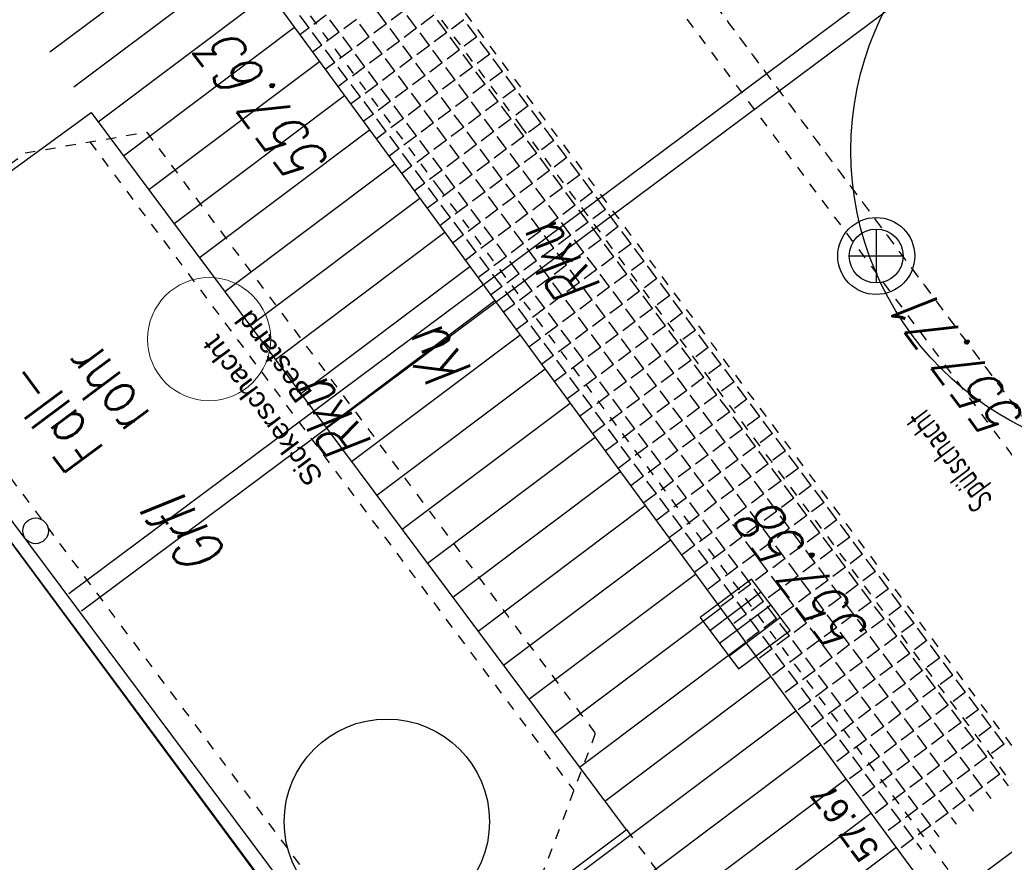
# Model space of a CAD drawing. Header units: metres. Extents: x 2 to 485, y 6 to 594.
# Tile 40 of 176: x 201.85 to 211.44, y 273.51 to 281.71. Entities that reach past the tile are written whole.
import ezdxf
from ezdxf.enums import TextEntityAlignment as Align

# ---------------------------------------------------------------- set-up
doc = ezdxf.new("R2010")
doc.units = ezdxf.units.M
doc.header["$LTSCALE"] = 0.0125
for name, pattern in [('237-14_Züricher Str._GL_3_RW_2014-11-28_bea$0$STRICHPUNKT2', [12.7, 6.35, -3.175, 0, -3.175]), ('260241_A_bea$0$PUNKTIERT', [0.2, 0, -0.2]), ('GESTRICHELT', [0.4, 0.2, -0.2]), ('GEWOFAG_Hof 3_141022_Grundriss_bea$0$AUSGEZOGEN', [0]), ('GEWOFAG_Hof 3_141022_Grundriss_bea$0$VERDECKT2_S2', [0.15, 0.1, -0.05])]:
    doc.linetypes.add(name, pattern=pattern)
for name, color, linetype in [('237-14_Züricher Str._GL_3_RW_2014-11-28_bea$0$_GRU_Allgemein_Text', 151, 'Continuous'), ('237-14_Züricher Str._GL_3_RW_2014-11-28_bea$0$_GRU_Drainage', 54, '237-14_Züricher Str._GL_3_RW_2014-11-28_bea$0$STRICHPUNKT2'), ('237-14_Züricher Str._GL_3_RW_2014-11-28_bea$0$_GRU_Medien', 230, 'Continuous'), ('260241_A_bea$0$B10_GEBAEUDE', 1, 'Continuous'), ('260241_A_bea$0$B13_GEB_ZUBEHOER', 12, 'Continuous'), ('260241_A_bea$0$B25_EINFASS_GEPKT', 7, '260241_A_bea$0$PUNKTIERT'), ('260241_A_bea$0$B28_VEINFASS_TXT', 5, 'Continuous'), ('260241_A_bea$0$B34_ZUBEHOER_1', 6, 'Continuous'), ('260241_A_bea$0$B53_HAUPTHOEHEN', 4, 'Continuous'), ('f_baum', 3, 'Continuous'), ('f_feuerwehr', 10, 'Continuous'), ('f_schraff', 251, 'Continuous'), ('f_text_100', 7, 'Continuous'), ('f_weg', 2, 'Continuous')]:
    doc.layers.add(name, color=color, linetype=linetype)
doc.layers.add('GEWOFAG_Hof 3_141022_Grundriss_bea$0$STANDARD', color=7, linetype='GEWOFAG_Hof 3_141022_Grundriss_bea$0$AUSGEZOGEN', lineweight=13)
doc.styles.add('237-14_Züricher Str._GL_3_RW_2014-11-28_bea$0$STANDARD', font='isocp.shx')
doc.styles.add('260241_A_bea$0$ROMANS', font='ROMANS')
doc.styles.add('GEWOFAG_Hof 3_141022_Grundriss_bea$0$ARIAL', font='arial.ttf')

msp = doc.modelspace()

# ---------------------------------------------------------------- linework, layer by layer
at = {"color": 252}
for p, q in [((210.1955, 279.6758), (210.1955, 279.1508)), ((209.933, 279.4133), (210.458, 279.4133)), ((208.9818, 276.2667), (208.4811, 275.8926)), ((209.3559, 275.7661), (208.9818, 276.2667)), ((208.5747, 275.7674), (209.0753, 276.1415)), ((208.6682, 275.6422), (209.1688, 276.0164)), ((208.4811, 275.8926), (208.8553, 275.3919)), ((209.2624, 275.8912), (208.7617, 275.5171)), ((208.8553, 275.3919), (209.3559, 275.7661))]:
    msp.add_line(p, q, dxfattribs=at)
for centre, major_axis, start_param, end_param in [((210.1955, 279.4133), (-0.2652, 0.2652), 3.926991, 10.210176), ((210.1955, 279.4133), (-0.1856, 0.1856), 3.926991, 10.210176), ((202.0052, 276.7367), (0.0884, 0.0884), 5.497787, 11.780972)]:
    msp.add_ellipse(centre, major_axis=major_axis, ratio=1, start_param=start_param, end_param=end_param, dxfattribs=at)
at = {"layer": '237-14_Züricher Str._GL_3_RW_2014-11-28_bea$0$_GRU_Drainage'}
msp.add_line((218.8194, 267.6934), (207.5875, 282.747), dxfattribs=at)
at = {"layer": '237-14_Züricher Str._GL_3_RW_2014-11-28_bea$0$_GRU_Medien'}
for p, q in [((226.2983, 293.9803), (202.3278, 276.1217)), ((226.4179, 293.82), (202.4535, 275.9529))]:
    msp.add_line(p, q, dxfattribs=at)
at = {"layer": '260241_A_bea$0$B10_GEBAEUDE', "color": 7, "linetype": 'Continuous'}
msp.add_line((207.3281, 269.1152), (201.5853, 276.8672), dxfattribs=at)
at = {"layer": '260241_A_bea$0$B13_GEB_ZUBEHOER', "color": 7, "linetype": 'Continuous'}
msp.add_line((207.4985, 269.1683), (201.6115, 277.0493), dxfattribs=at)
at = {"layer": '260241_A_bea$0$B25_EINFASS_GEPKT', "color": 7, "linetype": '260241_A_bea$0$PUNKTIERT', "ltscale": 0.5}
for p, q in [((206.7425, 280.6679), (203.3962, 285.1441)), ((205.9415, 280.0693), (202.5953, 284.5454)), ((201.9035, 280.4173), (203.0875, 280.6193)), ((203.0875, 280.6193), (207.4585, 274.7633)), ((214.3322, 270.5124), (206.7425, 280.6679)), ((202.5341, 280.5249), (207.2491, 274.2079)), ((197.9155, 277.4183), (201.9035, 280.4173)), ((213.5315, 269.9133), (205.9415, 280.0693)), ((205.5365, 272.2073), (201.6715, 277.3763)), ((207.4585, 274.7633), (206.8655, 273.1903))]:
    msp.add_line(p, q, dxfattribs=at)
at = {"layer": 'f_baum', "ltscale": 0.5}
msp.add_circle((212.9484, 280.4383), 3, dxfattribs=at)
at = {"layer": 'f_baum'}
msp.add_circle((205.4275, 273.9041), 1, dxfattribs=at)
at = {"layer": 'f_feuerwehr', "linetype": 'GESTRICHELT'}
for p, q in [((205.1622, 286.5004), (213.2964, 275.602)), ((203.5594, 285.3041), (212.0131, 273.9776)), ((207.761, 273.8267), (237.303, 234.2421))]:
    msp.add_line(p, q, dxfattribs=at)
at = {"layer": 'f_schraff', "linetype": 'Continuous'}
for p, q in [((203.7951, 282.6366), (202.1453, 281.3973)), ((204.0393, 282.3037), (202.3783, 281.0561)), ((204.2835, 281.9709), (202.6151, 280.7178)), ((204.6698, 281.6344), (204.5786, 281.7565)), ((204.8377, 281.7597), (204.7156, 281.6686)), ((205.4243, 281.6744), (205.3331, 281.7966)), ((205.5922, 281.7997), (205.4701, 281.7086)), ((205.7175, 281.6318), (205.6264, 281.7539)), ((205.8855, 281.7571), (205.7633, 281.666)), ((204.963, 281.5918), (204.8719, 281.7139)), ((205.131, 281.7171), (205.0088, 281.6259)), ((205.2563, 281.5491), (205.1652, 281.6713)), ((205.4243, 281.6744), (205.3021, 281.5833)), ((206.0108, 281.5892), (205.9196, 281.7113)), ((206.1787, 281.7145), (206.0566, 281.6233)), ((206.3041, 281.5465), (206.2129, 281.6687)), ((204.5276, 281.6381), (202.862, 280.387)), ((204.6698, 281.6344), (204.5785, 281.5663)), ((204.7951, 281.4664), (204.704, 281.5886)), ((204.963, 281.5918), (204.8409, 281.5006)), ((205.5496, 281.5065), (205.4584, 281.6286)), ((205.7175, 281.6318), (205.5954, 281.5407)), ((205.8428, 281.4638), (205.7517, 281.586)), ((206.0108, 281.5892), (205.8886, 281.498)), ((204.7951, 281.4664), (204.7024, 281.3973)), ((205.0884, 281.4238), (204.9972, 281.546)), ((205.2563, 281.5491), (205.1342, 281.458)), ((205.3816, 281.3812), (205.2905, 281.5033)), ((205.5496, 281.5065), (205.4274, 281.4153)), ((205.8428, 281.4638), (205.7207, 281.3727)), ((206.1361, 281.4212), (206.045, 281.5433)), ((206.3041, 281.5465), (206.1819, 281.4554)), ((206.4294, 281.3786), (206.3382, 281.5007)), ((204.9204, 281.2985), (204.8293, 281.4206)), ((205.0884, 281.4238), (204.9662, 281.3327)), ((205.2137, 281.2559), (205.1225, 281.378)), ((205.3816, 281.3812), (205.2595, 281.29)), ((205.6749, 281.3385), (205.5837, 281.4607)), ((205.9681, 281.2959), (205.877, 281.418)), ((206.1361, 281.4212), (206.014, 281.3301)), ((206.2614, 281.2532), (206.1703, 281.3754)), ((206.4294, 281.3786), (206.3072, 281.2874)), ((204.7718, 281.3053), (203.1089, 280.0562)), ((204.9204, 281.2985), (204.8264, 281.2284)), ((205.5069, 281.2132), (205.4158, 281.3354)), ((205.6749, 281.3385), (205.5527, 281.2474)), ((205.8002, 281.1706), (205.7091, 281.2927)), ((205.9681, 281.2959), (205.846, 281.2048)), ((206.5547, 281.2106), (206.4635, 281.3328)), ((205.0457, 281.1305), (204.9546, 281.2527)), ((205.2137, 281.2559), (205.0915, 281.1647)), ((205.339, 281.0879), (205.2478, 281.21)), ((205.5069, 281.2132), (205.3848, 281.1221)), ((206.0935, 281.1279), (206.0023, 281.2501)), ((206.2614, 281.2532), (206.1393, 281.1621)), ((206.3867, 281.0853), (206.2956, 281.2074)), ((206.5547, 281.2106), (206.4325, 281.1195)), ((205.0457, 281.1305), (204.9504, 281.0594)), ((205.171, 280.9626), (205.0799, 281.0847)), ((205.339, 281.0879), (205.2168, 280.9968)), ((205.6322, 281.0453), (205.5411, 281.1674)), ((205.8002, 281.1706), (205.678, 281.0794)), ((205.9255, 281.0026), (205.8344, 281.1248)), ((206.0935, 281.1279), (205.9713, 281.0368)), ((206.2188, 280.96), (206.1276, 281.0821)), ((206.3867, 281.0853), (206.2646, 280.9942)), ((206.68, 281.0427), (206.5889, 281.1648)), ((205.4643, 280.9199), (205.3732, 281.0421)), ((205.6322, 281.0453), (205.5101, 280.9541)), ((205.7576, 280.8773), (205.6664, 280.9995)), ((205.9255, 281.0026), (205.8034, 280.9115)), ((206.512, 280.9173), (206.4209, 281.0395)), ((206.68, 281.0427), (206.5578, 280.9515)), ((206.8053, 280.8747), (206.7142, 280.9969)), ((205.0159, 280.9724), (203.3558, 279.7254)), ((205.171, 280.9626), (205.0744, 280.8905)), ((205.2963, 280.7946), (205.2052, 280.9168)), ((205.4643, 280.9199), (205.3421, 280.8288)), ((206.0508, 280.8347), (205.9597, 280.9568)), ((206.2188, 280.96), (206.0966, 280.8688)), ((206.3441, 280.792), (206.2529, 280.9142)), ((206.512, 280.9173), (206.3899, 280.8262)), ((205.2963, 280.7946), (205.1984, 280.7215)), ((205.5896, 280.752), (205.4985, 280.8741)), ((205.7576, 280.8773), (205.6354, 280.7862)), ((205.8829, 280.7094), (205.7917, 280.8315)), ((206.0508, 280.8347), (205.9287, 280.7435)), ((206.3441, 280.792), (206.2219, 280.7009)), ((206.6374, 280.7494), (206.5462, 280.8715)), ((206.8053, 280.8747), (206.6832, 280.7836)), ((206.9306, 280.7068), (206.8395, 280.8289)), ((205.4217, 280.6267), (205.3305, 280.7488)), ((205.5896, 280.752), (205.4675, 280.6609)), ((205.7149, 280.584), (205.6238, 280.7062)), ((205.8829, 280.7094), (205.7607, 280.6182)), ((206.1761, 280.6667), (206.085, 280.7889)), ((206.4694, 280.6241), (206.3783, 280.7462)), ((206.6374, 280.7494), (206.5152, 280.6583)), ((206.7627, 280.5814), (206.6715, 280.7036)), ((206.9306, 280.7068), (206.8085, 280.6156)), ((205.2601, 280.6396), (203.6027, 279.3947)), ((205.4217, 280.6267), (205.3223, 280.5526)), ((206.0082, 280.5414), (205.917, 280.6636)), ((206.1761, 280.6667), (206.054, 280.5756)), ((206.3014, 280.4988), (206.2103, 280.6209)), ((206.4694, 280.6241), (206.3473, 280.5329)), ((207.0559, 280.5388), (206.9648, 280.661)), ((205.547, 280.4587), (205.4558, 280.5809)), ((205.7149, 280.584), (205.5928, 280.4929)), ((205.8402, 280.4161), (205.7491, 280.5382)), ((206.0082, 280.5414), (205.886, 280.4503)), ((206.5947, 280.4561), (206.5036, 280.5783)), ((206.7627, 280.5814), (206.6405, 280.4903)), ((206.888, 280.4135), (206.7968, 280.5356)), ((207.0559, 280.5388), (206.9338, 280.4477)), ((205.547, 280.4587), (205.4463, 280.3836)), ((205.6723, 280.2908), (205.5811, 280.4129)), ((205.8402, 280.4161), (205.7181, 280.325)), ((206.1335, 280.3735), (206.0424, 280.4956)), ((206.3014, 280.4988), (206.1793, 280.4076)), ((206.4268, 280.3308), (206.3356, 280.453)), ((206.5947, 280.4561), (206.4726, 280.365)), ((206.72, 280.2882), (206.6289, 280.4103)), ((206.888, 280.4135), (206.7658, 280.3224)), ((207.1812, 280.3709), (207.0901, 280.493)), ((205.9655, 280.2481), (205.8744, 280.3703)), ((206.1335, 280.3735), (206.0113, 280.2823)), ((206.2588, 280.2055), (206.1677, 280.3276)), ((206.4268, 280.3308), (206.3046, 280.2397)), ((207.0133, 280.2455), (206.9222, 280.3677)), ((207.1812, 280.3709), (207.0591, 280.2797)), ((207.3066, 280.2029), (207.2154, 280.325)), ((205.5043, 280.3068), (203.8495, 279.0639)), ((205.6723, 280.2908), (205.5703, 280.2147)), ((205.7976, 280.1228), (205.7065, 280.245)), ((205.9655, 280.2481), (205.8434, 280.157)), ((206.5521, 280.1629), (206.4609, 280.285)), ((206.72, 280.2882), (206.5979, 280.197)), ((206.8453, 280.1202), (206.7542, 280.2424)), ((207.0133, 280.2455), (206.8911, 280.1544)), ((205.7976, 280.1228), (205.6943, 280.0457)), ((206.0909, 280.0802), (205.9997, 280.2023)), ((206.2588, 280.2055), (206.1367, 280.1144)), ((206.3841, 280.0376), (206.293, 280.1597)), ((206.5521, 280.1629), (206.4299, 280.0717)), ((206.8453, 280.1202), (206.7232, 280.0291)), ((207.1386, 280.0776), (207.0475, 280.1997)), ((207.3066, 280.2029), (207.1844, 280.1118)), ((207.4319, 280.0349), (207.3407, 280.1571)), ((205.9229, 279.9549), (205.8318, 280.077)), ((206.0909, 280.0802), (205.9687, 279.9891)), ((206.2162, 279.9122), (206.125, 280.0344)), ((206.3841, 280.0376), (206.262, 279.9464)), ((206.6774, 279.9949), (206.5863, 280.1171)), ((206.9707, 279.9523), (206.8795, 280.0744)), ((207.1386, 280.0776), (207.0165, 279.9865)), ((207.2639, 279.9096), (207.1728, 280.0318)), ((207.4319, 280.0349), (207.3097, 279.9438)), ((205.7484, 279.974), (204.0964, 278.7331)), ((205.9229, 279.9549), (205.8183, 279.8768)), ((206.5094, 279.8696), (206.4183, 279.9917)), ((206.6774, 279.9949), (206.5552, 279.9038)), ((206.8027, 279.827), (206.7116, 279.9491)), ((206.9707, 279.9523), (206.8485, 279.8611)), ((207.5572, 279.867), (207.466, 279.9891)), ((206.0482, 279.7869), (205.9571, 279.9091)), ((206.2162, 279.9122), (206.094, 279.8211)), ((206.3415, 279.7443), (206.2503, 279.8664)), ((206.5094, 279.8696), (206.3873, 279.7785)), ((207.096, 279.7843), (207.0048, 279.9065)), ((207.2639, 279.9096), (207.1418, 279.8185)), ((207.3892, 279.7417), (207.2981, 279.8638)), ((207.5572, 279.867), (207.435, 279.7759)), ((206.0482, 279.7869), (205.9422, 279.7078)), ((206.1735, 279.619), (206.0824, 279.7411)), ((206.3415, 279.7443), (206.2193, 279.6531)), ((206.6347, 279.7016), (206.5436, 279.8238)), ((206.8027, 279.827), (206.6806, 279.7358)), ((206.928, 279.659), (206.8369, 279.7812)), ((207.096, 279.7843), (206.9738, 279.6932)), ((207.2213, 279.6164), (207.1301, 279.7385)), ((207.3892, 279.7417), (207.2671, 279.6505)), ((207.6825, 279.699), (207.5914, 279.8212)), ((205.9926, 279.6412), (204.3433, 278.4023)), ((206.4668, 279.5763), (206.3757, 279.6985)), ((206.6347, 279.7016), (206.5126, 279.6105)), ((206.7601, 279.5337), (206.6689, 279.6558)), ((206.928, 279.659), (206.8059, 279.5679)), ((207.5145, 279.5737), (207.4234, 279.6959)), ((207.6825, 279.699), (207.5603, 279.6079)), ((207.8078, 279.5311), (207.7167, 279.6532)), ((206.1735, 279.619), (206.0662, 279.5389)), ((206.2988, 279.451), (206.2077, 279.5732)), ((206.4668, 279.5763), (206.3447, 279.4852)), ((207.0533, 279.4911), (206.9622, 279.6132)), ((207.2213, 279.6164), (207.0991, 279.5252)), ((207.3466, 279.4484), (207.2555, 279.5706)), ((207.5145, 279.5737), (207.3924, 279.4826)), ((206.2988, 279.451), (206.1902, 279.3699)), ((206.5921, 279.4084), (206.501, 279.5305)), ((206.7601, 279.5337), (206.6379, 279.4426)), ((206.8854, 279.3657), (206.7942, 279.4879)), ((207.0533, 279.4911), (206.9312, 279.3999)), ((207.6399, 279.4058), (207.5487, 279.5279)), ((207.8078, 279.5311), (207.6857, 279.44)), ((207.9331, 279.3631), (207.842, 279.4853)), ((206.4242, 279.2831), (206.333, 279.4052)), ((206.5921, 279.4084), (206.47, 279.3172)), ((206.7174, 279.2404), (206.6263, 279.3626)), ((206.8854, 279.3657), (206.7632, 279.2746)), ((207.1786, 279.3231), (207.0875, 279.4453)), ((207.3466, 279.4484), (207.2244, 279.3573)), ((207.4719, 279.2805), (207.3808, 279.4026)), ((207.6399, 279.4058), (207.5177, 279.3146)), ((207.7652, 279.2378), (207.674, 279.36)), ((207.9331, 279.3631), (207.811, 279.272)), ((206.2367, 279.3083), (204.5902, 278.0715)), ((206.4242, 279.2831), (206.3142, 279.201)), ((207.0107, 279.1978), (206.9196, 279.3199)), ((207.1786, 279.3231), (207.0565, 279.232)), ((207.304, 279.1552), (207.2128, 279.2773)), ((207.4719, 279.2805), (207.3498, 279.1893)), ((208.0584, 279.1952), (207.9673, 279.3173)), ((206.5495, 279.1151), (206.4583, 279.2373)), ((206.7174, 279.2404), (206.5953, 279.1493)), ((206.8427, 279.0725), (206.7516, 279.1946)), ((207.0107, 279.1978), (206.8885, 279.1067)), ((207.5972, 279.1125), (207.5061, 279.2347)), ((207.7652, 279.2378), (207.643, 279.1467)), ((207.8905, 279.0699), (207.7993, 279.192)), ((208.0584, 279.1952), (207.9363, 279.1041)), ((206.5495, 279.1151), (206.4381, 279.0321)), ((206.6748, 278.9472), (206.5836, 279.0693)), ((206.8427, 279.0725), (206.7206, 278.9813)), ((207.136, 279.0298), (207.0449, 279.152)), ((207.304, 279.1552), (207.1818, 279.064)), ((207.4293, 278.9872), (207.3381, 279.1093)), ((207.5972, 279.1125), (207.4751, 279.0214)), ((207.7225, 278.9446), (207.6314, 279.0667)), ((207.8905, 279.0699), (207.7683, 278.9787)), ((208.1837, 279.0272), (208.0926, 279.1494)), ((206.4809, 278.9755), (204.8371, 277.7408)), ((206.9681, 278.9045), (206.8769, 279.0267)), ((207.136, 279.0298), (207.0139, 278.9387)), ((207.2613, 278.8619), (207.1702, 278.984)), ((207.4293, 278.9872), (207.3071, 278.8961)), ((208.0158, 278.9019), (207.9247, 279.0241)), ((208.1837, 279.0272), (208.0616, 278.9361)), ((208.3091, 278.8593), (208.2179, 278.9814)), ((206.6748, 278.9472), (206.5621, 278.8631)), ((206.8001, 278.7792), (206.709, 278.9014)), ((206.9681, 278.9045), (206.8459, 278.8134)), ((207.5546, 278.8192), (207.4634, 278.9414)), ((207.7225, 278.9446), (207.6004, 278.8534)), ((207.8478, 278.7766), (207.7567, 278.8988)), ((208.0158, 278.9019), (207.8937, 278.8108)), ((206.8001, 278.7792), (206.6861, 278.6942)), ((207.0934, 278.7366), (207.0022, 278.8587)), ((207.2613, 278.8619), (207.1392, 278.7708)), ((207.3866, 278.6939), (207.2955, 278.8161)), ((207.5546, 278.8192), (207.4324, 278.7281)), ((208.1411, 278.734), (208.05, 278.8561)), ((208.3091, 278.8593), (208.1869, 278.7681)), ((208.4344, 278.6913), (208.3432, 278.8135)), ((206.9254, 278.6113), (206.8343, 278.7334)), ((207.0934, 278.7366), (206.9712, 278.6454)), ((207.2187, 278.5686), (207.1275, 278.6908)), ((207.3866, 278.6939), (207.2645, 278.6028)), ((207.6799, 278.6513), (207.5888, 278.7734)), ((207.8478, 278.7766), (207.7257, 278.6855)), ((207.9732, 278.6087), (207.882, 278.7308)), ((208.1411, 278.734), (208.019, 278.6428)), ((208.2664, 278.566), (208.1753, 278.6882)), ((208.4344, 278.6913), (208.3122, 278.6002)), ((206.7251, 278.6427), (205.0839, 277.41)), ((206.9254, 278.6113), (206.8101, 278.5252)), ((207.5119, 278.526), (207.4208, 278.6481)), ((207.6799, 278.6513), (207.5577, 278.5602)), ((207.8052, 278.4833), (207.7141, 278.6055)), ((207.9732, 278.6087), (207.851, 278.5175)), ((208.5597, 278.5234), (208.4686, 278.6455)), ((207.0507, 278.4433), (206.9596, 278.5655)), ((207.2187, 278.5686), (207.0965, 278.4775)), ((207.344, 278.4007), (207.2529, 278.5228)), ((207.5119, 278.526), (207.3898, 278.4348)), ((208.0985, 278.4407), (208.0073, 278.5629)), ((208.2664, 278.566), (208.1443, 278.4749)), ((208.3917, 278.3981), (208.3006, 278.5202)), ((208.5597, 278.5234), (208.4375, 278.4322)), ((207.0507, 278.4433), (206.9341, 278.3563)), ((207.176, 278.2754), (207.0849, 278.3975)), ((207.344, 278.4007), (207.2218, 278.3095)), ((207.6373, 278.358), (207.5461, 278.4802)), ((207.8052, 278.4833), (207.6831, 278.3922)), ((207.9305, 278.3154), (207.8394, 278.4375)), ((208.0985, 278.4407), (207.9763, 278.3496)), ((208.2238, 278.2728), (208.1326, 278.3949)), ((208.3917, 278.3981), (208.2696, 278.3069)), ((208.685, 278.3554), (208.5939, 278.4776)), ((206.9692, 278.3099), (205.3308, 277.0792)), ((207.4693, 278.2327), (207.3782, 278.3549)), ((207.6373, 278.358), (207.5151, 278.2669)), ((207.7626, 278.1901), (207.6714, 278.3122)), ((207.9305, 278.3154), (207.8084, 278.2243)), ((208.517, 278.2301), (208.4259, 278.3523)), ((208.685, 278.3554), (208.5629, 278.2643)), ((208.8103, 278.1875), (208.7192, 278.3096)), ((207.176, 278.2754), (207.058, 278.1873)), ((207.3014, 278.1074), (207.2102, 278.2296)), ((207.4693, 278.2327), (207.3472, 278.1416)), ((208.0558, 278.1474), (207.9647, 278.2696)), ((208.2238, 278.2728), (208.1016, 278.1816)), ((208.3491, 278.1048), (208.258, 278.227)), ((208.517, 278.2301), (208.3949, 278.139)), ((207.3014, 278.1074), (207.182, 278.0184)), ((207.5946, 278.0648), (207.5035, 278.1869)), ((207.7626, 278.1901), (207.6404, 278.0989)), ((207.8879, 278.0221), (207.7967, 278.1443)), ((208.0558, 278.1474), (207.9337, 278.0563)), ((208.6424, 278.0622), (208.5512, 278.1843)), ((208.8103, 278.1875), (208.6882, 278.0963)), ((208.9356, 278.0195), (208.8445, 278.1417)), ((207.4267, 277.9395), (207.3355, 278.0616)), ((207.5946, 278.0648), (207.4725, 277.9736)), ((207.7199, 277.8968), (207.6288, 278.019)), ((207.8879, 278.0221), (207.7657, 277.931)), ((208.1811, 277.9795), (208.09, 278.1016)), ((208.3491, 278.1048), (208.227, 278.0137)), ((208.4744, 277.9369), (208.3833, 278.059)), ((208.6424, 278.0622), (208.5202, 277.971)), ((208.7677, 277.8942), (208.6765, 278.0164)), ((208.9356, 278.0195), (208.8135, 277.9284)), ((207.2134, 277.9771), (205.5777, 276.7484)), ((207.4267, 277.9395), (207.306, 277.8494)), ((208.0132, 277.8542), (207.9221, 277.9763)), ((208.1811, 277.9795), (208.059, 277.8884)), ((208.3065, 277.8115), (208.2153, 277.9337)), ((208.4744, 277.9369), (208.3523, 277.8457)), ((209.0609, 277.8516), (208.9698, 277.9737)), ((207.552, 277.7715), (207.4608, 277.8936)), ((207.7199, 277.8968), (207.5978, 277.8057)), ((207.8452, 277.7289), (207.7541, 277.851)), ((208.0132, 277.8542), (207.891, 277.763)), ((208.5997, 277.7689), (208.5086, 277.891)), ((208.7677, 277.8942), (208.6455, 277.8031)), ((208.893, 277.7263), (208.8019, 277.8484)), ((209.0609, 277.8516), (208.9388, 277.7604)), ((207.552, 277.7715), (207.43, 277.6805)), ((207.6773, 277.6036), (207.5862, 277.7257)), ((207.8452, 277.7289), (207.7231, 277.6377)), ((208.1385, 277.6862), (208.0474, 277.8084)), ((208.3065, 277.8115), (208.1843, 277.7204)), ((208.4318, 277.6436), (208.3406, 277.7657)), ((208.5997, 277.7689), (208.4776, 277.6778)), ((208.725, 277.6009), (208.6339, 277.7231)), ((208.893, 277.7263), (208.7708, 277.6351)), ((209.1863, 277.6836), (209.0951, 277.8058)), ((207.4575, 277.6442), (205.8246, 276.4177)), ((207.9706, 277.5609), (207.8794, 277.6831)), ((208.1385, 277.6862), (208.0164, 277.5951)), ((208.2638, 277.5183), (208.1727, 277.6404)), ((208.4318, 277.6436), (208.3096, 277.5525)), ((209.0183, 277.5583), (208.9272, 277.6805)), ((209.1863, 277.6836), (209.0641, 277.5925)), ((209.3116, 277.5157), (209.2204, 277.6378)), ((207.6773, 277.6036), (207.5551, 277.5124)), ((207.8026, 277.4356), (207.7115, 277.5577)), ((207.9706, 277.5609), (207.8484, 277.4698)), ((208.5571, 277.4756), (208.4659, 277.5978)), ((208.725, 277.6009), (208.6029, 277.5098)), ((208.8504, 277.433), (208.7592, 277.5551)), ((209.0183, 277.5583), (208.8962, 277.4672)), ((207.8026, 277.4356), (207.6805, 277.3445)), ((208.0959, 277.393), (208.0047, 277.5151)), ((208.2638, 277.5183), (208.1417, 277.4271)), ((208.3891, 277.3503), (208.298, 277.4725)), ((208.5571, 277.4756), (208.4349, 277.3845)), ((209.1436, 277.3904), (209.0525, 277.5125)), ((209.3116, 277.5157), (209.1894, 277.4245)), ((209.4369, 277.3477), (209.3457, 277.4699)), ((207.9279, 277.2676), (207.8368, 277.3898)), ((208.0959, 277.393), (207.9737, 277.3018)), ((208.2212, 277.225), (208.13, 277.3472)), ((208.3891, 277.3503), (208.267, 277.2592)), ((208.6824, 277.3077), (208.5913, 277.4298)), ((208.8504, 277.433), (208.7282, 277.3419)), ((208.9757, 277.265), (208.8845, 277.3872)), ((209.1436, 277.3904), (209.0215, 277.2992)), ((209.2689, 277.2224), (209.1778, 277.3446)), ((209.4369, 277.3477), (209.3147, 277.2566)), ((207.7017, 277.3114), (206.0715, 276.0869)), ((207.9279, 277.2676), (207.8058, 277.1765)), ((208.5144, 277.1824), (208.4233, 277.3045)), ((208.6824, 277.3077), (208.5603, 277.2165)), ((208.8077, 277.1397), (208.7166, 277.2619)), ((208.9757, 277.265), (208.8535, 277.1739)), ((209.5622, 277.1798), (209.4711, 277.3019)), ((208.0532, 277.0997), (207.9621, 277.2218)), ((208.2212, 277.225), (208.099, 277.1339)), ((208.3465, 277.0571), (208.2554, 277.1792)), ((208.5144, 277.1824), (208.3923, 277.0912)), ((209.101, 277.0971), (209.0098, 277.2192)), ((209.2689, 277.2224), (209.1468, 277.1313)), ((209.3942, 277.0545), (209.3031, 277.1766)), ((209.5622, 277.1798), (209.44, 277.0886)), ((208.0532, 277.0997), (207.9311, 277.0086)), ((208.1785, 276.9317), (208.0874, 277.0539)), ((208.3465, 277.0571), (208.2243, 276.9659)), ((208.6398, 277.0144), (208.5486, 277.1366)), ((208.8077, 277.1397), (208.6856, 277.0486)), ((208.933, 276.9718), (208.8419, 277.0939)), ((209.101, 277.0971), (208.9788, 277.006)), ((209.2263, 276.9291), (209.1352, 277.0513)), ((209.3942, 277.0545), (209.2721, 276.9633)), ((209.6875, 277.0118), (209.5964, 277.134)), ((207.9459, 276.9786), (206.3183, 275.7561)), ((208.4718, 276.8891), (208.3807, 277.0113)), ((208.6398, 277.0144), (208.5176, 276.9233)), ((208.7651, 276.8465), (208.6739, 276.9686)), ((208.933, 276.9718), (208.8109, 276.8806)), ((209.5196, 276.8865), (209.4284, 277.0087)), ((209.6875, 277.0118), (209.5654, 276.9207)), ((209.8128, 276.8439), (209.7217, 276.966)), ((208.1785, 276.9317), (208.0564, 276.8406)), ((208.3039, 276.7638), (208.2127, 276.8859)), ((208.4718, 276.8891), (208.3497, 276.798)), ((209.0583, 276.8038), (208.9672, 276.926)), ((209.2263, 276.9291), (209.1041, 276.838)), ((209.3516, 276.7612), (209.2605, 276.8833)), ((209.5196, 276.8865), (209.3974, 276.7954)), ((208.3039, 276.7638), (208.1817, 276.6727)), ((208.5971, 276.7212), (208.506, 276.8433)), ((208.7651, 276.8465), (208.6429, 276.7553)), ((208.8904, 276.6785), (208.7993, 276.8007)), ((209.0583, 276.8038), (208.9362, 276.7127)), ((209.6449, 276.7186), (209.5537, 276.8407)), ((209.8128, 276.8439), (209.6907, 276.7527)), ((209.9381, 276.6759), (209.847, 276.7981)), ((208.4292, 276.5958), (208.338, 276.718)), ((208.5971, 276.7212), (208.475, 276.63)), ((208.7224, 276.5532), (208.6313, 276.6753)), ((208.8904, 276.6785), (208.7682, 276.5874)), ((209.1837, 276.6359), (209.0925, 276.758)), ((209.3516, 276.7612), (209.2295, 276.6701)), ((209.4769, 276.5932), (209.3858, 276.7154)), ((209.6449, 276.7186), (209.5227, 276.6274)), ((209.7702, 276.5506), (209.679, 276.6727)), ((209.9381, 276.6759), (209.816, 276.5848)), ((208.19, 276.6458), (206.5652, 275.4253)), ((208.4292, 276.5958), (208.307, 276.5047)), ((209.0157, 276.5106), (208.9246, 276.6327)), ((209.1837, 276.6359), (209.0615, 276.5447)), ((209.309, 276.4679), (209.2178, 276.5901)), ((209.4769, 276.5932), (209.3548, 276.5021)), ((210.0634, 276.508), (209.9723, 276.6301)), ((208.5545, 276.4279), (208.4633, 276.55)), ((208.7224, 276.5532), (208.6003, 276.4621)), ((208.8477, 276.3853), (208.7566, 276.5074)), ((209.0157, 276.5106), (208.8936, 276.4194)), ((209.6022, 276.4253), (209.5111, 276.5474)), ((209.7702, 276.5506), (209.648, 276.4595)), ((209.8955, 276.3826), (209.8044, 276.5048)), ((210.0634, 276.508), (209.9413, 276.4168)), ((208.5545, 276.4279), (208.4323, 276.3368)), ((208.6798, 276.2599), (208.5887, 276.3821)), ((208.8477, 276.3853), (208.7256, 276.2941)), ((209.141, 276.3426), (209.0499, 276.4648)), ((209.309, 276.4679), (209.1868, 276.3768)), ((209.4343, 276.3), (209.3431, 276.4221)), ((209.6022, 276.4253), (209.4801, 276.3341)), ((209.7275, 276.2573), (209.6364, 276.3795)), ((209.8955, 276.3826), (209.7733, 276.2915)), ((210.1888, 276.34), (210.0976, 276.4622)), ((208.4342, 276.3129), (206.8121, 275.0945)), ((208.9731, 276.2173), (208.8819, 276.3394)), ((209.141, 276.3426), (209.0189, 276.2515)), ((209.2663, 276.1747), (209.1752, 276.2968)), ((209.4343, 276.3), (209.3121, 276.2088)), ((210.0208, 276.2147), (209.9297, 276.3368)), ((210.1888, 276.34), (210.0666, 276.2489)), ((210.3141, 276.1721), (210.2229, 276.2942)), ((208.6798, 276.2599), (208.5577, 276.1688)), ((208.8051, 276.092), (208.714, 276.2141)), ((208.9731, 276.2173), (208.8509, 276.1262)), ((209.5596, 276.132), (209.4685, 276.2542)), ((209.7275, 276.2573), (209.6054, 276.1662)), ((209.8529, 276.0894), (209.7617, 276.2115)), ((210.0208, 276.2147), (209.8987, 276.1236)), ((208.8051, 276.092), (208.683, 276.0008)), ((209.0984, 276.0493), (209.0072, 276.1715)), ((209.2663, 276.1747), (209.1442, 276.0835)), ((209.3916, 276.0067), (209.3005, 276.1289)), ((209.5596, 276.132), (209.4374, 276.0409)), ((210.1461, 276.0467), (210.055, 276.1689)), ((210.3141, 276.1721), (210.1919, 276.0809)), ((210.4394, 276.0041), (210.3482, 276.1263)), ((208.9304, 275.924), (208.8393, 276.0462)), ((209.0984, 276.0493), (208.9762, 275.9582)), ((209.2237, 275.8814), (209.1326, 276.0035)), ((209.3916, 276.0067), (209.2695, 275.9156)), ((209.6849, 275.9641), (209.5938, 276.0862)), ((209.8529, 276.0894), (209.7307, 275.9982)), ((209.9782, 275.9214), (209.887, 276.0436)), ((210.1461, 276.0467), (210.024, 275.9556)), ((210.2714, 275.8788), (210.1803, 276.0009)), ((210.4394, 276.0041), (210.3172, 275.913)), ((208.6783, 275.9801), (207.059, 274.7638)), ((208.9304, 275.924), (208.8083, 275.8329)), ((209.517, 275.8388), (209.4258, 275.9609)), ((209.6849, 275.9641), (209.5628, 275.8729)), ((209.8102, 275.7961), (209.7191, 275.9183)), ((209.9782, 275.9214), (209.856, 275.8303)), ((210.5647, 275.8362), (210.4736, 275.9583)), ((209.0557, 275.7561), (208.9646, 275.8782)), ((209.2237, 275.8814), (209.1015, 275.7903)), ((209.349, 275.7134), (209.2579, 275.8356)), ((209.517, 275.8388), (209.3948, 275.7476)), ((210.1035, 275.7535), (210.0123, 275.8756)), ((210.2714, 275.8788), (210.1493, 275.7877)), ((210.3967, 275.7108), (210.3056, 275.833)), ((210.5647, 275.8362), (210.4426, 275.745)), ((209.0557, 275.7561), (208.9336, 275.6649)), ((209.181, 275.5881), (209.0899, 275.7103)), ((209.349, 275.7134), (209.2269, 275.6223)), ((209.6423, 275.6708), (209.5511, 275.793)), ((209.8102, 275.7961), (209.6881, 275.705)), ((209.9355, 275.6282), (209.8444, 275.7503)), ((210.1035, 275.7535), (209.9813, 275.6623)), ((210.2288, 275.5855), (210.1377, 275.7077)), ((210.3967, 275.7108), (210.2746, 275.6197)), ((210.69, 275.6682), (210.5989, 275.7903)), ((208.9225, 275.6473), (207.3059, 274.433)), ((209.4743, 275.5455), (209.3832, 275.6676)), ((209.6423, 275.6708), (209.5201, 275.5797)), ((209.7676, 275.5029), (209.6764, 275.625)), ((209.9355, 275.6282), (209.8134, 275.537)), ((210.5221, 275.5429), (210.4309, 275.665)), ((210.69, 275.6682), (210.5679, 275.5771)), ((210.8153, 275.5003), (210.7242, 275.6224)), ((209.181, 275.5881), (209.0589, 275.497)), ((209.3064, 275.4202), (209.2152, 275.5423)), ((209.4743, 275.5455), (209.3522, 275.4544)), ((210.0608, 275.4602), (209.9697, 275.5824)), ((210.2288, 275.5855), (210.1066, 275.4944)), ((210.3541, 275.4176), (210.263, 275.5397)), ((210.5221, 275.5429), (210.3999, 275.4518)), ((209.3064, 275.4202), (209.1842, 275.329)), ((209.5996, 275.3775), (209.5085, 275.4997)), ((209.7676, 275.5029), (209.6454, 275.4117)), ((209.8929, 275.3349), (209.8018, 275.457)), ((210.0608, 275.4602), (209.9387, 275.3691)), ((210.6474, 275.3749), (210.5562, 275.4971)), ((210.8153, 275.5003), (210.6932, 275.4091)), ((210.9406, 275.3323), (210.8495, 275.4544)), ((209.4317, 275.2522), (209.3405, 275.3744)), ((209.5996, 275.3775), (209.4775, 275.2864)), ((209.7249, 275.2096), (209.6338, 275.3317)), ((209.8929, 275.3349), (209.7707, 275.2438)), ((210.1862, 275.2923), (210.095, 275.4144)), ((210.3541, 275.4176), (210.232, 275.3264)), ((210.4794, 275.2496), (210.3883, 275.3718)), ((210.6474, 275.3749), (210.5252, 275.2838)), ((210.7727, 275.207), (210.6816, 275.3291)), ((210.9406, 275.3323), (210.8185, 275.2412)), ((209.1667, 275.3145), (207.5527, 274.1022)), ((209.4317, 275.2522), (209.3095, 275.1611)), ((210.0182, 275.1669), (209.9271, 275.2891)), ((210.1862, 275.2923), (210.064, 275.2011)), ((210.3115, 275.1243), (210.2203, 275.2465)), ((210.4794, 275.2496), (210.3573, 275.1585)), ((211.066, 275.1643), (210.9748, 275.2865)), ((209.557, 275.0843), (209.4659, 275.2064)), ((209.7249, 275.2096), (209.6028, 275.1185)), ((209.8503, 275.0416), (209.7591, 275.1638)), ((210.0182, 275.1669), (209.8961, 275.0758)), ((210.6047, 275.0817), (210.5136, 275.2038)), ((210.7727, 275.207), (210.6505, 275.1158)), ((210.898, 275.039), (210.8069, 275.1612)), ((211.066, 275.1643), (210.9438, 275.0732)), ((209.557, 275.0843), (209.4348, 274.9931)), ((209.6823, 274.9163), (209.5912, 275.0385)), ((209.8503, 275.0416), (209.7281, 274.9505)), ((210.1435, 274.999), (210.0524, 275.1211)), ((210.3115, 275.1243), (210.1893, 275.0332)), ((210.4368, 274.9564), (210.3456, 275.0785)), ((210.6047, 275.0817), (210.4826, 274.9905)), ((210.73, 274.9137), (210.6389, 275.0359)), ((210.898, 275.039), (210.7759, 274.9479)), ((211.1913, 274.9964), (211.1001, 275.1185)), ((209.4108, 274.9817), (205.2864, 271.8837)), ((209.9756, 274.8737), (209.8844, 274.9958)), ((210.1435, 274.999), (210.0214, 274.9079)), ((210.2688, 274.831), (210.1777, 274.9532)), ((210.4368, 274.9564), (210.3146, 274.8652)), ((211.0233, 274.8711), (210.9322, 274.9932)), ((211.1913, 274.9964), (211.0691, 274.9053)), ((211.3166, 274.8284), (211.2254, 274.9506)), ((209.6823, 274.9163), (209.5602, 274.8252)), ((209.8076, 274.7484), (209.7165, 274.8705)), ((209.9756, 274.8737), (209.8534, 274.7825)), ((210.5621, 274.7884), (210.471, 274.9106)), ((210.73, 274.9137), (210.6079, 274.8226)), ((210.8554, 274.7458), (210.7642, 274.8679)), ((211.0233, 274.8711), (210.9012, 274.7799)), ((209.8076, 274.7484), (209.6855, 274.6572)), ((210.1009, 274.7057), (210.0097, 274.8279)), ((210.2688, 274.831), (210.1467, 274.7399)), ((210.3941, 274.6631), (210.303, 274.7852)), ((210.5621, 274.7884), (210.44, 274.6973)), ((211.1486, 274.7031), (211.0575, 274.8253)), ((211.3166, 274.8284), (211.1944, 274.7373)), ((211.4419, 274.6605), (211.3508, 274.7826)), ((209.9329, 274.5804), (209.8418, 274.7026)), ((210.1009, 274.7057), (209.9787, 274.6146)), ((210.2262, 274.5378), (210.1351, 274.6599)), ((210.3941, 274.6631), (210.272, 274.572)), ((210.6874, 274.6205), (210.5963, 274.7426)), ((210.8554, 274.7458), (210.7332, 274.6546)), ((210.9807, 274.5778), (210.8895, 274.7)), ((211.1486, 274.7031), (211.0265, 274.612)), ((211.2739, 274.5352), (211.1828, 274.6573)), ((211.4419, 274.6605), (211.3197, 274.5694)), ((209.655, 274.6488), (205.5341, 271.5535)), ((209.9329, 274.5804), (209.8108, 274.4893)), ((210.5195, 274.4951), (210.4283, 274.6173)), ((210.6874, 274.6205), (210.5653, 274.5293)), ((210.8127, 274.4525), (210.7216, 274.5747)), ((210.9807, 274.5778), (210.8585, 274.4867)), ((210.0582, 274.4125), (209.9671, 274.5346)), ((210.2262, 274.5378), (210.104, 274.4466)), ((210.3515, 274.3698), (210.2604, 274.492)), ((210.5195, 274.4951), (210.3973, 274.404)), ((211.106, 274.4099), (211.0149, 274.532)), ((211.2739, 274.5352), (211.1518, 274.444)), ((211.3993, 274.3672), (211.3081, 274.4894)), ((210.0582, 274.4125), (209.9361, 274.3213)), ((210.1836, 274.2445), (210.0924, 274.3667)), ((210.3515, 274.3698), (210.2294, 274.2787)), ((210.6448, 274.3272), (210.5536, 274.4493)), ((210.8127, 274.4525), (210.6906, 274.3614)), ((210.938, 274.2846), (210.8469, 274.4067)), ((211.106, 274.4099), (210.9838, 274.3187)), ((211.3993, 274.3672), (211.2771, 274.2761)), ((209.8991, 274.316), (205.7817, 271.2233)), ((210.4768, 274.2019), (210.3857, 274.324)), ((210.6448, 274.3272), (210.5226, 274.2361)), ((210.7701, 274.1592), (210.6789, 274.2814)), ((210.938, 274.2846), (210.8159, 274.1934)), ((211.2313, 274.2419), (211.1402, 274.3641)), ((211.4841, 274.2535), (211.4334, 274.3214)), ((210.1836, 274.2445), (210.0614, 274.1534)), ((210.3089, 274.0766), (210.2177, 274.1987)), ((210.4768, 274.2019), (210.3547, 274.1107)), ((211.0634, 274.1166), (210.9722, 274.2387)), ((211.2313, 274.2419), (211.1092, 274.1508)), ((211.3151, 274.1296), (211.2655, 274.1961)), ((210.3089, 274.0766), (210.1867, 273.9854)), ((210.6021, 274.0339), (210.511, 274.1561)), ((210.7701, 274.1592), (210.6479, 274.0681)), ((210.8954, 273.9913), (210.8043, 274.1134)), ((211.0634, 274.1166), (210.9412, 274.0255)), ((210.1433, 273.9832), (206.0294, 270.8931)), ((210.4342, 273.9086), (210.343, 274.0308)), ((210.6021, 274.0339), (210.48, 273.9428)), ((210.7274, 273.866), (210.6363, 273.9881)), ((210.8954, 273.9913), (210.7733, 273.9002)), ((211.1462, 274.0056), (211.0975, 274.0708)), ((210.4342, 273.9086), (210.312, 273.8175)), ((210.9772, 273.8816), (210.9296, 273.9455)), ((210.5595, 273.7407), (210.4684, 273.8628)), ((210.7274, 273.866), (210.6053, 273.7748)), ((210.8082, 273.7577), (210.7616, 273.8202)), ((210.5595, 273.7407), (210.4373, 273.6495)), ((210.6393, 273.6337), (210.5937, 273.6949)), ((210.3874, 273.6504), (206.2771, 270.5629))]:
    msp.add_line(p, q, dxfattribs=at)
at = {"layer": 'f_weg'}
for p, q in [((195.3911, 294.0859), (210.8108, 273.0805)), ((198.8921, 278.1527), (202.5469, 280.8092)), ((202.5452, 280.8114), (207.7594, 273.8254)), ((201.5853, 276.8672), (210.9437, 264.2645)), ((213.6149, 275.1727), (210.8102, 273.0801)), ((205.2522, 271.9541), (207.7594, 273.8254))]:
    msp.add_line(p, q, dxfattribs=at)
at = {"layer": 'GEWOFAG_Hof 3_141022_Grundriss_bea$0$STANDARD', "color": 7, "linetype": 'GEWOFAG_Hof 3_141022_Grundriss_bea$0$VERDECKT2_S2', "lineweight": 18}
msp.add_line((219.3258, 267.5185), (206.3656, 284.8919), dxfattribs=at)
at = {"layer": 'GEWOFAG_Hof 3_141022_Grundriss_bea$0$STANDARD', "color": 7, "linetype": 'GEWOFAG_Hof 3_141022_Grundriss_bea$0$AUSGEZOGEN', "lineweight": 13}
msp.add_circle((203.6958, 278.6036), 0.6, dxfattribs=at)

# ---------------------------------------------------------------- texts
at = {"layer": '237-14_Züricher Str._GL_3_RW_2014-11-28_bea$0$_GRU_Allgemein_Text', "style": '237-14_Züricher Str._GL_3_RW_2014-11-28_bea$0$STANDARD', "width": 0.7}
msp.add_text('Spülschacht', height=0.25, rotation=126.72761, dxfattribs=at).set_placement((211.2434, 276.9701), align=Align.MIDDLE_LEFT)
at = {"layer": '260241_A_bea$0$B28_VEINFASS_TXT', "color": 252, "style": '260241_A_bea$0$ROMANS', "oblique": 15.00004, "width": 0.75}
for s, rotation, p in [('Rku', 126.43643, (207.2856, 279.4499)), ('Ku', 126.31821, (206.1017, 278.5317)), ('Rku', 126.43643, (205.0549, 277.9251)), ('Grfl', 126.78645, (203.6599, 276.8134))]:
    msp.add_text(s, height=0.45, rotation=rotation, dxfattribs=at).set_placement(p, align=Align.CENTER)
at = {"layer": '260241_A_bea$0$B34_ZUBEHOER_1', "color": 252, "style": '260241_A_bea$0$ROMANS', "width": 0.75}
for s, p in [('rohr', (203.1372, 277.8643)), ('Fall-', (202.6859, 277.5286))]:
    msp.add_text(s, height=0.45, rotation=126.64184, dxfattribs=at).set_placement(p)
at = {"layer": '260241_A_bea$0$B53_HAUPTHOEHEN', "color": 252, "style": '260241_A_bea$0$ROMANS', "oblique": 15.00004, "width": 0.75}
for s, rotation, p in [('557.63', 126.64184, (203.7596, 281.4673)), ('557.71', 126.77229, (210.5269, 278.9699))]:
    msp.add_text(s, height=0.45, rotation=rotation, dxfattribs=at).set_placement(p, align=Align.MIDDLE_RIGHT)
msp.add_text('557.58', height=0.45, rotation=126.77229, dxfattribs=at).set_placement((209.3114, 276.1229), align=Align.TOP_CENTER)
at = {"layer": 'f_text_100'}
msp.add_text('57.67', height=0.25, rotation=126.72759, dxfattribs=at).set_placement((210.2399, 273.6351))
at = {"layer": 'GEWOFAG_Hof 3_141022_Grundriss_bea$0$STANDARD', "color": 7, "linetype": 'GEWOFAG_Hof 3_141022_Grundriss_bea$0$AUSGEZOGEN', "lineweight": 13, "insert": (203.6156, 278.5438), "char_height": 0.2, "width": 1.847015, "attachment_point": 3, "rotation": 126.72212, "line_spacing_factor": 1.204819, "style": 'GEWOFAG_Hof 3_141022_Grundriss_bea$0$ARIAL'}
msp.add_mtext('{\\fArial|i0|b0;\\H0.200000;\\W1.000000;\\C7;Sickerschacht}\\P{\\fArial|i0|b0;\\H0.200000;\\W1.000000;\\C7;Bestand}\\P', dxfattribs=at)

doc.saveas('drawing.dxf')
